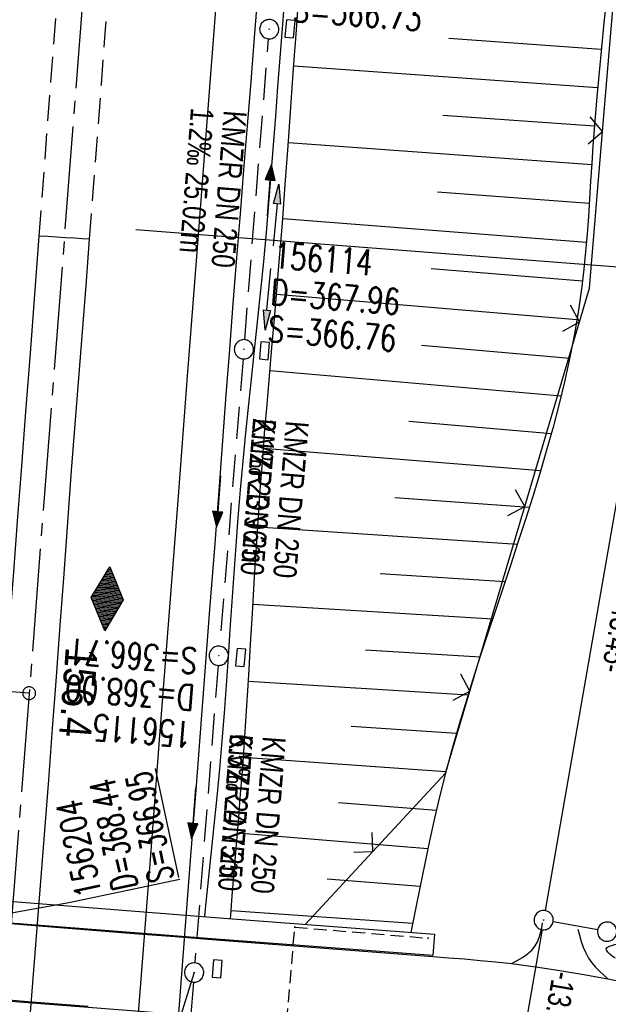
# Model space of a CAD drawing. Extents: x 510944 to 511312, y 468631 to 469578.
# Tile 14 of 30: x 511115 to 511161, y 469070 to 469147. Entities that reach past the tile are written whole.
import ezdxf

# ---------------------------------------------------------------- set-up
doc = ezdxf.new("R2010")
doc.units = 0
doc.header["$LTSCALE"] = 10
doc.header["$MEASUREMENT"] = 0
for name, pattern in [('ACHSE', [5.5, 4, -0.5, 0.5, -0.5]), ('AUSGEZOGEN', [0]), ('LT00', [0]), ('LT11', [0.3, 0.2, -0.1]), ('LT17', [0.15, 0.1, -0.05]), ('STRICHLINIE2', [0.375, 0.25, -0.125])]:
    doc.linetypes.add(name, pattern=pattern)
doc.layers.get('0').update_dxf_attribs({"linetype": 'LT00'})
for name, color, linetype in [('--EK_FBR', 1, 'LT00'), ('--EK_Halt-Pfeil', 4, 'LT00'), ('--EK_Haltung', 7, 'STRICHLINIE2'), ('--EK_Haltung-Text', 140, 'LT00'), ('--EK_Schacht-Text', 5, 'LT00'), ('--EK_ST-93-1', 30, 'LT17'), ('--EL_DFK_AB_L', 21, 'LT00'), ('--EL_DFK_AB_P', 7, 'LT00'), ('--EL_Halt-Pfeil', 4, 'LT00'), ('--EL_Haltung', 182, 'STRICHLINIE2'), ('--EL_Haltung-Text', 182, 'LT00'), ('-AX-093', 35, 'ACHSE'), ('-GRA-20O', 20, 'LT00'), ('-HTP-20O', 11, 'LT00'), ('-ST-93-1', 250, 'LT00'), ('ABSTAND', 8, 'LT00'), ('DFK_AB_L', 21, 'LT00'), ('DFK_AB_P', 7, 'LT00'), ('DFK_GZPKT', 250, 'LT00'), ('DFK_KATASTER', 250, 'LT00'), ('MITTELSTREIFEN-Ü_LINIE', 250, 'LT11'), ('PFEIL', 140, 'AUSGEZOGEN'), ('V098_AFBR_BAB', 250, 'LT00'), ('V098_BOESCH', 250, 'LT00'), ('V098_BOSCHUNG', 250, 'LT00'), ('V098_BR_KAPPE', 30, 'LT00'), ('V098_BR_WID', 30, 'LT17'), ('V098_EINFAHRT', 250, 'LT00'), ('V098_GRABEN', 250, 'LT00'), ('V098_KA_PRUF', 182, 'LT00'), ('V098_LD_MARK', 250, 'LT00'), ('V098_PARK_MS', 1, 'LT00'), ('V098_SINKK', 182, 'LT00'), ('V098_ZAUN', 40, 'LT00')]:
    doc.layers.add(name, color=color, linetype=linetype)
doc.styles.add('Beschrift', font='ARIAL.TTF')
doc.styles.add('Haltungsbeschriftung', font='ARIAL.TTF', dxfattribs={"width": 0.75})
doc.styles.add('schachtbeschriftung', font='romans.shx', dxfattribs={"width": 0.75, "height": 2})
doc.styles.get("Standard").update_dxf_attribs({"font": 'ARIAL.TTF'})

# ---------------------------------------------------------------- blocks, each defined once
blk = doc.blocks.new('SYMB7010')
at = {"color": 0, "linetype": 'ByBlock'}
for points in [[(-0.031408, 0.499213), (-0.093728, 0.49134), (-0.15457, 0.475719), (-0.212975, 0.452595), (-0.268021, 0.422333), (-0.31884, 0.385411), (-0.36463, 0.342411), (-0.40467, 0.29401), (-0.438329, 0.240973), (-0.465074, 0.184136), (-0.484486, 0.124395), (-0.496256, 0.062692), (-0.5002, 0)], [(-0.5002, 0), (-0.496256, -0.062692), (-0.484486, -0.124395), (-0.465075, -0.184136), (-0.438329, -0.240973), (-0.404671, -0.29401), (-0.36463, -0.342411), (-0.31884, -0.385411), (-0.268021, -0.422333), (-0.212975, -0.452595), (-0.154571, -0.475719), (-0.093728, -0.49134), (-0.031408, -0.499213), (0.031408, -0.499213)], [(0.5002, 0), (0.496256, 0.062692), (0.484485, 0.124395), (0.465074, 0.184136), (0.438329, 0.240973), (0.40467, 0.29401), (0.36463, 0.342411), (0.31884, 0.385411), (0.268021, 0.422333), (0.212975, 0.452595), (0.15457, 0.475719), (0.093728, 0.49134), (0.031408, 0.499213), (-0.031408, 0.499213)], [(0.031408, -0.499213), (0.093728, -0.491341), (0.15457, -0.475719), (0.212975, -0.452595), (0.268021, -0.422333), (0.31884, -0.385411), (0.36463, -0.342411), (0.404671, -0.294011), (0.438329, -0.240974), (0.465075, -0.184136), (0.484486, -0.124395), (0.496256, -0.062692), (0.500201, 0)]]:
    blk.add_lwpolyline(points, dxfattribs=at)
blk = doc.blocks.new('SYMB0003')
at = {"color": 0, "linetype": 'ByBlock'}
for p, q in [((-0.015712, 0), (0.010166, 0.012015)), ((0, -0.021257), (-0.015712, 0)), ((0.010166, 0.012015), (0, -0.021257))]:
    blk.add_line(p, q, dxfattribs=at)
for points in [[(-0.031395, 0.499013), (-0.093691, 0.491144), (-0.154509, 0.475528), (-0.21289, 0.452414), (-0.267913, 0.422164), (-0.318712, 0.385257), (-0.364484, 0.342274), (-0.404509, 0.293893), (-0.438154, 0.240877), (-0.464888, 0.184062), (-0.484292, 0.124345), (-0.496058, 0.062667), (-0.5, 0)], [(-0.5, 0), (-0.496058, -0.062667), (-0.484292, -0.124345), (-0.464888, -0.184062), (-0.438154, -0.240877), (-0.404509, -0.293893), (-0.364485, -0.342274), (-0.318712, -0.385257), (-0.267914, -0.422164), (-0.21289, -0.452414), (-0.154509, -0.475529), (-0.093691, -0.491144), (-0.031395, -0.499014), (0.031395, -0.499014)], [(0.5, 0), (0.496057, 0.062667), (0.484292, 0.124345), (0.464888, 0.184062), (0.438153, 0.240877), (0.404509, 0.293893), (0.364484, 0.342274), (0.318712, 0.385257), (0.267913, 0.422164), (0.21289, 0.452414), (0.154509, 0.475528), (0.093691, 0.491144), (0.031395, 0.499013), (-0.031395, 0.499013)], [(0.031395, -0.499014), (0.093691, -0.491144), (0.154509, -0.475529), (0.21289, -0.452414), (0.267914, -0.422164), (0.318712, -0.385257), (0.364485, -0.342274), (0.404509, -0.293893), (0.438154, -0.240877), (0.464889, -0.184062), (0.484292, -0.124345), (0.496058, -0.062667), (0.5, 0)]]:
    blk.add_lwpolyline(points, dxfattribs=at)
blk = doc.blocks.new('Pfreil3')
at = {"layer": 'PFEIL'}
blk.add_hatch(color=256, dxfattribs=at).paths.add_polyline_path([(-1.549, 0.273), (-1.549, -0.273), (0, 0)])
for p, q in [((-1.549, 0), (-4.831, 0)), ((-1.549, -0.273), (-1.549, 0.273)), ((-1.549, 0.273), (0, 0)), ((0, 0), (-1.549, -0.273))]:
    blk.add_line(p, q, dxfattribs=at)
blk = doc.blocks.new('SYMB0011')
at = {"color": 0, "linetype": 'ByBlock'}
for p, q in [((0.5, 0), (-0.5, 0)), ((0, 0.5), (0, -0.5))]:
    blk.add_line(p, q, dxfattribs=at)
blk = doc.blocks.new('SYMB0024')
at = {"color": 0, "linetype": 'ByBlock'}
for p, q in [((-0.5, 0.5), (0, 0)), ((0, 0), (0.5, 0.5))]:
    blk.add_line(p, q, dxfattribs=at)
blk = doc.blocks.new('SYMB0652')
at = {"color": 0, "linetype": 'ByBlock'}
blk.add_lwpolyline([(-0.15, -0.075), (0.15, -0.075), (0.15, 0.075), (-0.15, 0.075), (-0.15, -0.075)], dxfattribs=at)
blk = doc.blocks.new('SYMB0071')
at = {"color": 0, "linetype": 'ByBlock'}
for p, q in [((-0.5, 0), (0, 0.25)), ((-0.18, -0.16), (-0.18, 0.16)), ((-0.16, -0.17), (-0.16, 0.17)), ((-0.14, -0.18), (-0.14, 0.18)), ((-0.12, -0.19), (-0.12, 0.19)), ((-0.1, -0.2), (-0.1, 0.2)), ((-0.08, -0.21), (-0.08, 0.21)), ((-0.06, -0.22), (-0.06, 0.22)), ((-0.04, -0.23), (-0.04, 0.23)), ((-0.02, -0.24), (-0.02, 0.24)), ((0, 0.25), (0.5, 0)), ((0, -0.25), (0, 0.25)), ((0.02, -0.24), (0.02, 0.24)), ((0.04, -0.23), (0.04, 0.23)), ((0.06, -0.22), (0.06, 0.22)), ((0.08, -0.21), (0.08, 0.21)), ((0.1, -0.2), (0.1, 0.2)), ((0.12, -0.19), (0.12, 0.19)), ((0.14, -0.18), (0.14, 0.18)), ((0.16, -0.17), (0.16, 0.17)), ((0.18, -0.16), (0.18, 0.16)), ((0, -0.25), (-0.5, 0)), ((-0.5, 0), (-0.5, 0)), ((-0.48, -0.01), (-0.48, 0.01)), ((-0.46, -0.02), (-0.46, 0.02)), ((-0.44, -0.03), (-0.44, 0.03)), ((-0.42, -0.04), (-0.42, 0.04)), ((-0.4, -0.05), (-0.4, 0.05)), ((-0.38, -0.06), (-0.38, 0.06)), ((-0.36, -0.07), (-0.36, 0.07)), ((-0.34, -0.08), (-0.34, 0.08)), ((-0.32, -0.09), (-0.32, 0.09)), ((-0.3, -0.1), (-0.3, 0.1)), ((-0.28, -0.11), (-0.28, 0.11)), ((-0.26, -0.12), (-0.26, 0.12)), ((-0.24, -0.13), (-0.24, 0.13)), ((-0.22, -0.14), (-0.22, 0.14)), ((-0.2, -0.15), (-0.2, 0.15)), ((0.5, 0), (0, -0.25)), ((0.2, -0.15), (0.2, 0.15)), ((0.22, -0.14), (0.22, 0.14)), ((0.24, -0.13), (0.24, 0.13)), ((0.26, -0.12), (0.26, 0.12)), ((0.28, -0.11), (0.28, 0.11)), ((0.3, -0.1), (0.3, 0.1)), ((0.32, -0.09), (0.32, 0.09)), ((0.34, -0.08), (0.34, 0.08)), ((0.36, -0.07), (0.36, 0.07)), ((0.38, -0.06), (0.38, 0.06)), ((0.4, -0.05), (0.4, 0.05)), ((0.42, -0.04), (0.42, 0.04)), ((0.44, -0.03), (0.44, 0.03)), ((0.46, -0.02), (0.46, 0.02)), ((0.48, -0.01), (0.48, 0.01))]:
    blk.add_line(p, q, dxfattribs=at)
blk = doc.blocks.new('SYMB0070')
at = {"color": 0, "linetype": 'ByBlock'}
for p, q in [((-0.5, 0), (0.2, 0)), ((0.5, 0), (0.2, 0.1)), ((0.2, 0.1), (0.2, 0)), ((0.468, 0), (0.21, 0.086)), ((0.21, 0.086), (0.21, -0.086)), ((0.21, -0.086), (0.468, 0)), ((0.22, -0.072), (0.437, 0)), ((0.23, -0.058), (0.405, 0)), ((0.24, -0.045), (0.374, 0)), ((0.342, 0), (0.25, 0.031)), ((0.25, 0.031), (0.25, -0.031)), ((0.25, -0.031), (0.342, 0)), ((0.26, -0.017), (0.31, 0)), ((0.27, -0.003), (0.279, 0))]:
    blk.add_line(p, q, dxfattribs=at)
for points in [[(0.2, 0), (0.2, -0.1), (0.5, 0)], [(0.437, 0), (0.22, 0.072), (0.22, -0.072)], [(0.405, 0), (0.23, 0.058), (0.23, -0.058)], [(0.374, 0), (0.24, 0.045), (0.24, -0.045)], [(0.31, 0), (0.26, 0.017), (0.26, -0.017)], [(0.279, 0), (0.27, 0.003), (0.27, -0.003)]]:
    blk.add_lwpolyline(points, dxfattribs=at)
blk = doc.blocks.new('SYMB2')
at = {"color": 0, "linetype": 'ByBlock', "flags": 128}
for points in [[(-0.031395, 0.499013), (-0.093691, 0.491144), (-0.154509, 0.475528), (-0.21289, 0.452414), (-0.267913, 0.422164), (-0.318712, 0.385257), (-0.364484, 0.342274), (-0.404509, 0.293893), (-0.438154, 0.240877), (-0.464888, 0.184062), (-0.484292, 0.124345), (-0.496058, 0.062667), (-0.5, 0)], [(-0.5, 0), (-0.496058, -0.062667), (-0.484292, -0.124345), (-0.464888, -0.184062), (-0.438154, -0.240877), (-0.404509, -0.293893), (-0.364485, -0.342274), (-0.318712, -0.385257), (-0.267914, -0.422164), (-0.21289, -0.452414), (-0.154509, -0.475529), (-0.093691, -0.491144), (-0.031395, -0.499014), (0.031395, -0.499014)], [(0.5, 0), (0.496057, 0.062667), (0.484292, 0.124345), (0.464888, 0.184062), (0.438153, 0.240877), (0.404509, 0.293893), (0.364484, 0.342274), (0.318712, 0.385257), (0.267913, 0.422164), (0.21289, 0.452414), (0.154509, 0.475528), (0.093691, 0.491144), (0.031395, 0.499013), (-0.031395, 0.499013)], [(0.031395, -0.499014), (0.093691, -0.491144), (0.154509, -0.475529), (0.21289, -0.452414), (0.267914, -0.422164), (0.318712, -0.385257), (0.364485, -0.342274), (0.404509, -0.293893), (0.438154, -0.240877), (0.464889, -0.184062), (0.484292, -0.124345), (0.496058, -0.062667), (0.5, 0)]]:
    blk.add_lwpolyline(points, dxfattribs=at)

msp = doc.modelspace()

# ---------------------------------------------------------------- linework, layer by layer
at = {"layer": '--EK_FBR'}
for points in [[(511127.496, 469067.468), (511127.866, 469072.252), (511128.234, 469077.036), (511128.602, 469081.819), (511128.97, 469086.603), (511129.34, 469091.402), (511129.711, 469096.2), (511130.081, 469100.999), (511130.449, 469105.798), (511130.816, 469110.597), (511131.086, 469114.158), (511131.357, 469117.718), (511131.628, 469121.279), (511131.902, 469124.839), (511132.181, 469128.399), (511132.454, 469131.83), (511132.731, 469135.262), (511133.008, 469138.693), (511133.283, 469142.124), (511133.555, 469145.556), (511133.857, 469149.452)], [(511112.047, 469068.827), (511112.353, 469072.696), (511112.662, 469076.565), (511112.971, 469080.434), (511113.278, 469084.303), (511113.582, 469088.173), (511113.887, 469092.114), (511114.189, 469096.056), (511114.488, 469099.998), (511114.786, 469103.939), (511115.084, 469107.881), (511115.383, 469111.823), (511115.732, 469116.391), (511116.081, 469120.959), (511116.431, 469125.528), (511116.778, 469130.096)], [(511116.064, 469069.289), (511116.435, 469073.897), (511116.802, 469078.504), (511117.164, 469083.112), (511117.518, 469087.721), (511117.82, 469091.737), (511118.116, 469095.753), (511118.411, 469099.769), (511118.705, 469103.786), (511119.001, 469107.802), (511119.302, 469111.818), (511119.578, 469115.426), (511119.857, 469119.034), (511120.138, 469122.642), (511120.42, 469126.25), (511120.7, 469129.858)], [(511120.7, 469129.858), (511120.108, 469129.886), (511119.517, 469129.918), (511118.817, 469129.966), (511118.118, 469130.016), (511117.448, 469130.058), (511116.778, 469130.096)], [(511114.538, 469076.522), (511117.743, 469076.27), (511120.948, 469076.016), (511124.152, 469075.763), (511127.357, 469075.511), (511130.562, 469075.261), (511133.94, 469075.001), (511137.319, 469074.744), (511140.697, 469074.487), (511144.076, 469074.229), (511147.455, 469073.968), (511148.683, 469073.871), (511149.91, 469073.77), (511151.136, 469073.662), (511152.362, 469073.542), (511153.585, 469073.408), (511155.469, 469073.167), (511157.349, 469072.886), (511159.223, 469072.571), (511161.093, 469072.224), (511163.451, 469071.746)], [(511120.577, 469070.062), (511118.229, 469070.251), (511115.882, 469070.442), (511113.534, 469070.631), (511110.425, 469070.877), (511107.315, 469071.117), (511104.205, 469071.355), (511101.095, 469071.592), (511097.985, 469071.829), (511094.956, 469072.062), (511091.928, 469072.295), (511088.899, 469072.527), (511085.87, 469072.755), (511082.841, 469072.978), (511081.176, 469073.098)]]:
    msp.add_lwpolyline(points, dxfattribs=at)
at = {"layer": '--EK_Haltung'}
for p, q in [((511132.787, 469122.021), (511134.646, 469145.464)), ((511132.667, 469120.525), (511130.828, 469098.14)), ((511130.709, 469096.645), (511128.905, 469073.463)), ((511128.788, 469071.967), (511126.855, 469047.484))]:
    msp.add_line(p, q, dxfattribs=at)
at = {"layer": '--EK_Schacht-Text'}
msp.add_line((511128.847, 469072.715), (511127.054, 469067.016), dxfattribs=at)
at = {"layer": '--EK_Schacht-Text', "flags": 128}
msp.add_lwpolyline([(511127.728, 469079.951), (511119.084, 469078.138), (511114.183, 469077.268)], dxfattribs=at)
at = {"layer": '--EK_ST-93-1', "ltscale": 2.5}
msp.add_line((511115.988, 469094.48), (511076.107, 469097.559), dxfattribs=at)
at = {"layer": '--EL_DFK_AB_L'}
for p, q in [((511163.402, 469118.871), (511156.219, 469077.539)), ((511155.962, 469076.061), (511153.998, 469064.729))]:
    msp.add_line(p, q, dxfattribs=at)
at = {"layer": '--EL_Haltung'}
for p, q in [((511132.787, 469122.021), (511134.646, 469145.464)), ((511132.667, 469120.525), (511130.828, 469098.14)), ((511130.709, 469096.645), (511128.905, 469073.463)), ((511128.788, 469071.967), (511126.855, 469047.484))]:
    msp.add_line(p, q, dxfattribs=at)
at = {"layer": '-AX-093', "ltscale": 0.2}
msp.add_lwpolyline([(511152.427, 469566.358), (511081.204, 468644.03)], dxfattribs=at)
at = {"layer": '-GRA-20O', "flags": 128}
for points in [[(511124.294, 469130.599), (511148.752, 469128.71)], [(511148.752, 469128.71), (511205.583, 469124.321)]]:
    msp.add_lwpolyline(points, dxfattribs=at)
at = {"layer": 'DFK_AB_L'}
for p, q in [((511163.402, 469118.871), (511156.219, 469077.539)), ((511155.962, 469076.061), (511153.998, 469064.729))]:
    msp.add_line(p, q, dxfattribs=at)
at = {"layer": 'DFK_KATASTER'}
msp.add_line((511160.302, 469076.034), (511156.828, 469076.666), dxfattribs=at)
at = {"layer": 'MITTELSTREIFEN-Ü_LINIE', "flags": 128}
for points in [[(511116.778, 469130.096), (511117.079, 469134.091), (511117.379, 469138.087), (511117.681, 469142.082), (511117.987, 469146.077), (511118.301, 469150.113), (511118.62, 469154.148), (511118.941, 469158.183), (511119.264, 469162.218), (511119.586, 469166.253), (511119.905, 469170.288), (511120.279, 469175.079), (511120.65, 469179.871), (511121.018, 469184.663), (511121.386, 469189.455), (511121.756, 469194.247), (511122.124, 469198.977), (511122.493, 469203.707), (511122.864, 469208.437), (511123.235, 469213.167), (511123.604, 469217.897), (511123.969, 469222.6), (511124.333, 469227.302), (511124.697, 469232.005), (511125.063, 469236.708), (511125.432, 469241.41), (511125.799, 469246.045), (511126.169, 469250.68), (511126.539, 469255.315), (511126.908, 469259.951), (511127.274, 469264.586)], [(511120.7, 469129.858), (511121.008, 469133.868), (511121.314, 469137.878), (511121.619, 469141.889), (511121.924, 469145.899), (511122.294, 469150.74), (511122.666, 469155.581), (511123.038, 469160.422), (511123.409, 469165.263), (511123.778, 469170.104), (511124.142, 469174.914), (511124.504, 469179.723), (511124.866, 469184.533), (511125.229, 469189.342), (511125.594, 469194.152), (511125.955, 469198.879), (511126.319, 469203.607), (511126.682, 469208.334), (511127.043, 469213.061), (511127.401, 469217.789), (511127.695, 469221.713), (511127.986, 469225.637), (511128.276, 469229.562), (511128.567, 469233.486), (511128.858, 469237.41), (511129.152, 469241.334), (511129.59, 469247.099), (511130.037, 469252.863), (511130.494, 469258.626), (511130.962, 469264.388)]]:
    msp.add_lwpolyline(points, dxfattribs=at)
at = {"layer": 'V098_AFBR_BAB'}
for points in [[(511127.496, 469067.468), (511127.866, 469072.252), (511128.234, 469077.036), (511128.602, 469081.819), (511128.97, 469086.603), (511129.34, 469091.402), (511129.711, 469096.2), (511130.081, 469100.999), (511130.449, 469105.798), (511130.816, 469110.597), (511131.086, 469114.158), (511131.357, 469117.718), (511131.628, 469121.279), (511131.902, 469124.839), (511132.181, 469128.399), (511132.454, 469131.83), (511132.731, 469135.262), (511133.008, 469138.693), (511133.283, 469142.124), (511133.555, 469145.556), (511133.857, 469149.452)], [(511112.047, 469068.827), (511112.353, 469072.696), (511112.662, 469076.565), (511112.971, 469080.434), (511113.278, 469084.303), (511113.582, 469088.173), (511113.887, 469092.114), (511114.189, 469096.056), (511114.488, 469099.998), (511114.786, 469103.939), (511115.084, 469107.881), (511115.383, 469111.823), (511115.732, 469116.391), (511116.081, 469120.959), (511116.431, 469125.528), (511116.778, 469130.096)], [(511116.064, 469069.289), (511116.435, 469073.897), (511116.802, 469078.504), (511117.164, 469083.112), (511117.518, 469087.721), (511117.82, 469091.737), (511118.116, 469095.753), (511118.411, 469099.769), (511118.705, 469103.786), (511119.001, 469107.802), (511119.302, 469111.818), (511119.578, 469115.426), (511119.857, 469119.034), (511120.138, 469122.642), (511120.42, 469126.25), (511120.7, 469129.858)], [(511114.538, 469076.522), (511117.743, 469076.27), (511120.948, 469076.016), (511124.152, 469075.763), (511127.357, 469075.511), (511130.562, 469075.261), (511133.94, 469075.001), (511137.319, 469074.744), (511140.697, 469074.487), (511144.076, 469074.229), (511147.455, 469073.968), (511148.683, 469073.871), (511149.91, 469073.77), (511151.136, 469073.662), (511152.362, 469073.542), (511153.585, 469073.408), (511155.469, 469073.167), (511157.349, 469072.886), (511159.223, 469072.571), (511161.093, 469072.224), (511163.451, 469071.746)], [(511120.577, 469070.062), (511118.229, 469070.251), (511115.882, 469070.442), (511113.534, 469070.631), (511110.425, 469070.877), (511107.315, 469071.117), (511104.205, 469071.355), (511101.095, 469071.592), (511097.985, 469071.829), (511094.956, 469072.062), (511091.928, 469072.295), (511088.899, 469072.527), (511085.87, 469072.755), (511082.841, 469072.978), (511081.176, 469073.098)]]:
    msp.add_lwpolyline(points, dxfattribs=at)
at = {"layer": 'V098_BOESCH'}
msp.add_lwpolyline([(511160.981, 469148.612), (511160.787, 469146.699), (511160.595, 469144.785), (511160.41, 469142.87), (511160.235, 469140.953), (511160.074, 469139.035), (511159.93, 469137.113), (511159.838, 469135.741), (511159.752, 469134.369), (511159.666, 469132.996), (511159.576, 469131.624), (511159.476, 469130.255), (511159.362, 469128.888), (511159.228, 469127.525), (511159.07, 469126.166), (511158.808, 469124.319), (511158.496, 469122.481), (511158.137, 469120.651), (511157.735, 469118.829), (511157.296, 469117.014), (511156.822, 469115.205), (511156.318, 469113.401), (511155.789, 469111.602), (511155.238, 469109.806), (511154.669, 469108.013), (511154.087, 469106.223), (511153.496, 469104.433), (511152.9, 469102.644), (511152.302, 469100.855), (511151.709, 469099.065), (511151.122, 469097.272), (511150.547, 469095.477), (511149.988, 469093.679), (511149.449, 469091.876), (511148.933, 469090.069), (511148.446, 469088.255), (511148.005, 469086.5), (511147.591, 469084.739), (511147.197, 469082.974), (511146.821, 469081.205), (511146.458, 469079.434), (511146.103, 469077.661), (511145.743, 469075.84)], dxfattribs=at)
at = {"layer": 'V098_BOSCHUNG'}
for p, q in [((511148.706, 469145.506), (511160.583, 469144.661)), ((511136.618, 469143.359), (511160.3, 469141.674)), ((511148.227, 469139.525), (511160.047, 469138.684)), ((511136.195, 469137.387), (511159.834, 469135.678)), ((511147.811, 469133.54), (511159.644, 469132.657)), ((511135.755, 469131.472), (511159.425, 469129.624)), ((511147.322, 469127.56), (511159.123, 469126.597)), ((511135.275, 469125.573), (511158.688, 469123.582)), ((511146.572, 469121.602), (511158.124, 469120.592)), ((511134.759, 469119.622), (511157.451, 469117.64)), ((511145.595, 469115.665), (511156.69, 469114.723)), ((511134.249, 469113.562), (511155.86, 469111.838)), ((511144.494, 469109.735), (511154.974, 469108.968)), ((511133.802, 469107.444), (511154.045, 469106.095)), ((511143.346, 469103.801), (511153.082, 469103.192)), ((511133.428, 469101.402), (511152.104, 469100.259)), ((511142.194, 469097.86), (511151.135, 469097.313)), ((511133.075, 469095.426), (511150.195, 469094.351)), ((511141.096, 469091.916), (511149.303, 469091.373)), ((511132.689, 469089.505), (511148.479, 469088.381)), ((511140.103, 469085.97), (511147.737, 469085.373)), ((511132.222, 469083.602), (511147.071, 469082.39)), ((511139.214, 469080.023), (511146.46, 469079.445)), ((511131.731, 469077.544), (511145.883, 469076.548))]:
    msp.add_line(p, q, dxfattribs=at)
at = {"layer": 'V098_BR_KAPPE'}
for points in [[(511147.584, 469075.699), (511147.456, 469074.045), (511130.553, 469075.312), (511114.538, 469076.571), (511098.293, 469077.827), (511083.317, 469078.981), (511083.461, 469080.656), (511098.631, 469079.478), (511114.754, 469078.241), (511130.826, 469076.985), (511147.584, 469075.699)], [(511146.967, 469067.954), (511146.896, 469066.304), (511129.91, 469067.605), (511113.565, 469068.877), (511098.056, 469070.076), (511082.751, 469071.244), (511082.857, 469072.891), (511098.012, 469071.759), (511113.529, 469070.554), (511129.971, 469069.282), (511146.967, 469067.954)]]:
    msp.add_lwpolyline(points, dxfattribs=at)
at = {"layer": 'V098_BR_WID'}
msp.add_lwpolyline([(511146.441, 469066.539), (511135.956, 469067.412), (511136.692, 469076.256), (511147.094, 469075.39)], dxfattribs=at)
at = {"layer": 'V098_EINFAHRT'}
for points in [[(511153.585, 469073.408), (511154.016, 469073.642), (511154.433, 469073.887), (511154.818, 469074.153), (511155.159, 469074.452), (511155.438, 469074.794), (511155.612, 469075.108), (511155.747, 469075.451), (511155.851, 469075.815), (511155.936, 469076.193), (511156.011, 469076.578)], [(511158.75, 469076.097), (511158.879, 469075.617), (511159.018, 469075.143), (511159.177, 469074.681), (511159.367, 469074.239), (511159.598, 469073.822), (511159.847, 469073.471), (511160.129, 469073.142), (511160.437, 469072.827), (511160.761, 469072.523), (511161.093, 469072.224)]]:
    msp.add_lwpolyline(points, dxfattribs=at)
at = {"layer": 'V098_GRABEN'}
for points in [[(511131.688, 469076.919), (511131.705, 469077.18), (511131.816, 469078.701), (511131.937, 469080.222), (511132.064, 469081.742), (511132.193, 469083.262), (511132.322, 469084.782), (511132.447, 469086.303), (511132.631, 469088.698), (511132.799, 469091.094), (511132.955, 469093.492), (511133.103, 469095.89), (511133.245, 469098.288), (511133.386, 469100.686), (511133.528, 469103.084), (511133.676, 469105.482), (511133.831, 469107.88), (511133.998, 469110.276), (511134.166, 469112.504), (511134.344, 469114.732), (511134.53, 469116.958), (511134.721, 469119.185), (511134.915, 469121.411), (511135.109, 469123.638), (511135.3, 469125.864), (511135.486, 469128.091), (511135.727, 469131.102), (511135.956, 469134.114), (511136.177, 469137.127), (511136.392, 469140.14), (511136.604, 469143.154), (511136.816, 469146.167), (511137.171, 469151.145)], [(511129.674, 469077.075), (511129.703, 469077.411), (511129.851, 469078.913), (511130.008, 469080.413), (511130.17, 469081.913), (511130.334, 469083.413), (511130.494, 469084.913), (511130.648, 469086.414), (511130.852, 469088.584), (511131.038, 469090.755), (511131.208, 469092.928), (511131.367, 469095.102), (511131.518, 469097.277), (511131.665, 469099.452), (511131.811, 469101.627), (511131.96, 469103.802), (511132.117, 469105.976), (511132.284, 469108.149), (511132.465, 469110.321), (511132.668, 469112.545), (511132.886, 469114.769), (511133.115, 469116.991), (511133.35, 469119.213), (511133.587, 469121.434), (511133.822, 469123.656), (511134.051, 469125.878), (511134.269, 469128.101), (511134.478, 469130.368), (511134.674, 469132.636), (511134.86, 469134.905), (511135.038, 469137.174), (511135.211, 469139.444), (511135.382, 469141.715), (511135.553, 469143.985), (511135.727, 469146.255), (511135.973, 469149.365)], [(511161.66, 469073.83), (511161.443, 469073.995), (511161.245, 469074.156), (511161.086, 469074.308), (511160.986, 469074.448), (511160.964, 469074.57), (511161.035, 469074.673), (511161.185, 469074.758), (511161.395, 469074.831), (511161.646, 469074.894), (511161.916, 469074.953)]]:
    msp.add_lwpolyline(points, dxfattribs=at)
at = {"layer": 'V098_LD_MARK'}
msp.add_lwpolyline([(511130.579, 469148.795), (511129.807, 469138.643), (511129.032, 469128.492), (511128.317, 469119.166), (511127.599, 469109.84), (511126.88, 469100.514), (511126.159, 469091.188), (511125.438, 469081.862), (511124.716, 469072.537), (511123.995, 469063.211), (511122.796, 469047.672), (511121.599, 469032.133), (511120.403, 469016.593), (511119.21, 469001.054), (511118.017, 468985.514), (511116.824, 468969.975), (511115.631, 468954.435), (511114.438, 468938.895), (511113.243, 468923.356), (511111.875, 468905.595), (511110.506, 468887.835), (511109.135, 468870.075)], dxfattribs=at)
at = {"layer": 'V098_PARK_MS'}
msp.add_lwpolyline([(511120.7, 469129.858), (511120.108, 469129.886), (511119.517, 469129.918), (511118.817, 469129.966), (511118.118, 469130.016), (511117.448, 469130.058), (511116.778, 469130.096)], dxfattribs=at)
at = {"layer": 'V098_ZAUN'}
for p, q in [((511160.681, 469138.247), (511161.925, 469153.195)), ((511154.614, 469109.023), (511158.884, 469123.402)), ((511150.344, 469094.644), (511154.614, 469109.023)), ((511137.53, 469076.47), (511142.783, 469082.14))]:
    msp.add_line(p, q, dxfattribs=at)
for points in [[(511158.884, 469123.402), (511159.664, 469126.031), (511160.681, 469138.247)], [(511142.783, 469082.14), (511148.446, 469088.252), (511150.344, 469094.644)]]:
    msp.add_lwpolyline(points, dxfattribs=at)

# ---------------------------------------------------------------- block references
at = {"layer": '--EK_Halt-Pfeil', "yscale": 4, "zscale": 4}
for p, xscale, rotation in [((511134.713, 469133.663), 3.999999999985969, 85.46837999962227), ((511130.751, 469109.415), 4.000000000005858, 265.3039799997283), ((511128.81, 469085.132), 4.000000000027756, 265.5523499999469)]:
    msp.add_blockref('SYMB0070', p, dxfattribs=dict(at, xscale=xscale, rotation=rotation))
at = {"layer": '--EL_DFK_AB_P', "xscale": 1.500000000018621, "yscale": 1.5, "zscale": 1.5, "rotation": 264.7377099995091}
msp.add_blockref('SYMB0003', (511156.09, 469076.8), dxfattribs=at)
at = {"layer": '--EL_Halt-Pfeil', "yscale": 4, "zscale": 4}
for p, xscale, rotation in [((511134.713, 469133.663), 3.999999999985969, 85.46837999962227), ((511130.751, 469109.415), 4.000000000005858, 265.3039799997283), ((511128.81, 469085.132), 4.000000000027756, 265.5523499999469)]:
    msp.add_blockref('SYMB0070', p, dxfattribs=dict(at, xscale=xscale, rotation=rotation))
at = {"layer": '-HTP-20O', "xscale": 5.000000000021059, "yscale": 5, "zscale": 5, "rotation": 265.5840300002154}
msp.add_blockref('SYMB0071', (511122.073, 469101.838), dxfattribs=at)
at = {"layer": '-ST-93-1', "rotation": 274.1956499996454}
msp.add_blockref('SYMB2', (511115.988, 469094.48), dxfattribs=at)
at = {"layer": 'DFK_AB_P', "xscale": 1.500000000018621, "yscale": 1.5, "zscale": 1.5, "rotation": 264.7377099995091}
msp.add_blockref('SYMB0003', (511156.09, 469076.8), dxfattribs=at)
at = {"layer": 'DFK_GZPKT', "xscale": 1.500000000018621, "yscale": 1.5, "zscale": 1.5, "rotation": 264.7377099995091}
msp.add_blockref('SYMB7010', (511161.04, 469075.9), dxfattribs=at)
at = {"layer": 'PFEIL'}
for p, rotation in [((511135.453, 469134.141), 84.6087549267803), ((511134.376, 469122.768), 264.5907235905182)]:
    msp.add_blockref('Pfreil3', p, dxfattribs=dict(at, rotation=rotation))
at = {"layer": 'V098_BR_WID', "xscale": 0.09999999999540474, "yscale": 0.09999999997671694, "zscale": 0.1, "rotation": 264.86010000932}
for p in [(511136.692, 469076.256), (511147.094, 469075.39)]:
    msp.add_blockref('SYMB0011', p, dxfattribs=at)
at = {"layer": 'V098_KA_PRUF', "xscale": 1.500000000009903, "yscale": 1.5, "zscale": 1.5, "rotation": 264.8601000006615}
for p in [(511134.705, 469146.212), (511132.728, 469121.273), (511130.767, 469097.393), (511128.847, 469072.715)]:
    msp.add_blockref('SYMB0003', p, dxfattribs=at)
at = {"layer": 'V098_SINKK', "xscale": 4.499999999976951, "yscale": 4.5, "zscale": 4.5, "rotation": 264.860099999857}
for p in [(511136.314, 469146.234), (511134.334, 469121.162), (511132.473, 469097.259), (511130.645, 469073.002)]:
    msp.add_blockref('SYMB0652', p, dxfattribs=at)
at = {"layer": 'V098_ZAUN', "yscale": 2.099999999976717, "zscale": 2.1}
for p, xscale, rotation in [((511160.681, 469138.247), 2.100000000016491, 85.24127000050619), ((511158.884, 469123.402), 2.099999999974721, 73.46169000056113), ((511154.614, 469109.023), 2.099999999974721, 73.46169000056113), ((511150.344, 469094.644), 2.099999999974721, 73.46169000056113), ((511142.783, 469082.14), 2.099999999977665, 47.18449000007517)]:
    msp.add_blockref('SYMB0024', p, dxfattribs=dict(at, xscale=xscale, rotation=rotation))

# ---------------------------------------------------------------- texts
at = {"layer": '--EK_Haltung-Text', "style": 'Haltungsbeschriftung', "width": 0.75}
for s, rotation, p in [('1.2‰ 25.02m', -94.53162, (511128.606, 469140.125)), ('KMZR DN 250', -94.53162, (511131.158, 469139.923)), ('2.1‰ 23.96m', -94.69602, (511133.451, 469115.95)), ('KMZR DN 250', -94.69602, (511136.002, 469115.741)), ('6.5‰ 24.75m', -94.44766, (511131.651, 469091.355)), ('KMZR DN 250', -94.44766, (511134.204, 469091.157))]:
    msp.add_text(s, height=1.8, rotation=rotation, dxfattribs=at).set_placement(p)
at = {"layer": '--EK_Schacht-Text', "style": 'schachtbeschriftung'}
for s, rotation, width, p in [('S=366.73', -4.30778, 0.75, (511136.506, 469146.828)), ('156114', -4.53162, 0.75, (511134.987, 469127.624)), ('D=367.96', -4.53162, 0.75, (511134.759, 469124.753)), ('S=366.76', -4.53162, 0.75, (511134.532, 469121.882)), ('S=366.71', -184.44765, 0.75, (511129.166, 469097.984)), ('D=368.00', -184.44765, 0.75, (511128.943, 469095.113)), ('156115', -184.44765, 0.75, (511128.72, 469092.242)), ('%%US=366.95', -257.82416, 0.65, (511127.272, 469080.028)), ('D=368.44', -257.82416, 0.65, (511124.457, 469079.42)), ('156204', -257.82416, 0.75, (511121.642, 469078.813))]:
    msp.add_text(s, height=2, rotation=rotation, dxfattribs=dict(at, width=width)).set_placement(p)
at = {"layer": '--EL_Haltung-Text', "style": 'Haltungsbeschriftung', "width": 0.75}
for rotation, p in [(-94.53162, (511131.158, 469139.923)), (-94.69602, (511133.451, 469115.95)), (-94.44766, (511131.651, 469091.355))]:
    msp.add_text('KMZR DN 250', height=1.8, rotation=rotation, dxfattribs=at).set_placement(p)
at = {"layer": '-ST-93-1', "style": 'Beschrift', "width": 0.8}
msp.add_text('  156.4', height=2.5, rotation=-94.41426, dxfattribs=at).set_placement((511118.972, 469099.653))
at = {"layer": 'ABSTAND', "width": 0.75}
for s, rotation, p in [(' -43.45-', -99.85895, (511161.712, 469102.63)), (' -13.00-', -99.83079, (511156.91, 469073.404))]:
    msp.add_text(s, height=1.8, rotation=rotation, dxfattribs=at).set_placement(p)

doc.saveas('drawing.dxf')
